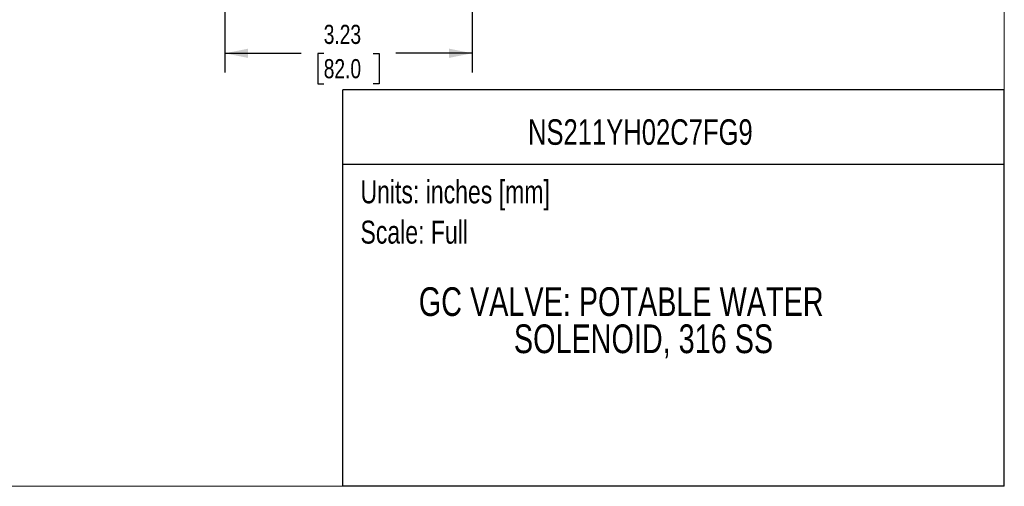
# Model space of a CAD drawing. Header units: inches. Extents: x 0 to 22, y 0 to 17.
# Tile 7 of 15: x 9.1 to 22, y 0 to 6.1. Entities that reach past the tile are written whole.
import ezdxf
from ezdxf.enums import TextEntityAlignment as Align

# ---------------------------------------------------------------- set-up
doc = ezdxf.new("R2010")
doc.units = ezdxf.units.IN
doc.header["$LTSCALE"] = 2
doc.header["$MEASUREMENT"] = 0
doc.linetypes.add('SLD-Solid', pattern=[0])
doc.layers.add('DIMENSIONS', color=140, linetype='SLD-Solid', lineweight=25)
doc.layers.add('TEXT', color=140, linetype='SLD-Solid', lineweight=25)
doc.layers.add('SLD-DEFPOINTS', color=7, linetype='Continuous')
doc.styles.add('SLDTEXTSTYLE0', font='TXT', dxfattribs={"width": 0.75})
doc.dimstyles.new('SLDDIMSTYLE2', dxfattribs={"dimtxt": 0.25, "dimasz": 0.3, "dimexe": 0, "dimexo": 0.0625, "dimgap": 0.0625, "dimtad": 0, "dimtih": 1, "dimtoh": 1, "dimrnd": 1e-09, "dimzin": 12, "dimdsep": 46, "dimtxsty": 'SLDTEXTSTYLE0', "dimsah": 1, "dimcen": 0.09, "dimadec": 0, "dimazin": 3, "dimtfac": 1, "dimtofl": 0, "dimtmove": 0, "dimatfit": 3, "dimfxl": 0, "dimfrac": 2, "dimtolj": 1, "dimtzin": 12, "dimarcsym": 0})

# ---------------------------------------------------------------- blocks, each defined once
blk = doc.blocks.new('SW_NOTE_0')
at = {"layer": 'TEXT', "color": 0, "insert": (0, 0.387), "char_height": 0.3, "attachment_point": 1, "style": 'SLDTEXTSTYLE0'}
blk.add_mtext('Scale: Full', dxfattribs=at)
blk = doc.blocks.new('SW_NOTE_0_1')
at = {"layer": 'TEXT', "color": 0, "insert": (0, 0.387), "char_height": 0.3, "attachment_point": 1, "style": 'SLDTEXTSTYLE0'}
blk.add_mtext('Units: inches [mm]', dxfattribs=at)
blk = doc.blocks.new('Block1')
at = {"layer": 'TEXT'}
for p, q in [((22, 5.178), (13.358, 5.178)), ((13.358, 0), (13.358, 5.178)), ((22, 0), (22, 5.178)), ((13.358, 4.204), (22, 4.204)), ((22, 0), (13.358, 0))]:
    blk.add_line(p, q, dxfattribs=at)
for name, p in [('SW_NOTE_0_1', (13.59, 3.607)), ('SW_NOTE_0', (13.59, 3.081))]:
    blk.add_blockref(name, p, dxfattribs=at)
at = {"layer": 'TEXT', "color": 140, "style": 'SLDTEXTSTYLE0', "width": 0.75}
for tag, height, p in [('AUTOATTR0', 0.333, (17.642, 4.784)), ('AUTOATTR1_0', 0.375, (17.691, 2.59)), ('AUTOATTR1_1', 0.375, (17.68, 2.105))]:
    blk.add_attdef(tag, text='', height=height, dxfattribs=at).set_placement(p, align=Align.TOP_CENTER)
blk = doc.blocks.new('Block2')
at = {"color": 7, "linetype": 'SLD-Solid', "lineweight": 18}
for q in [(22, 17), (0, 0)]:
    blk.add_line((22, 0), q, dxfattribs=at)
blk = doc.blocks.new('_D_4')
at = {"layer": 'DIMENSIONS'}
for p, q in [((11.82, 7.865), (11.82, 5.403)), ((15.048, 7.865), (15.048, 5.403)), ((11.82, 5.653), (12.815, 5.653)), ((13.11, 5.652), (13.034, 5.652)), ((13.034, 5.652), (13.034, 5.255)), ((13.757, 5.652), (13.833, 5.652)), ((13.833, 5.652), (13.833, 5.255)), ((15.048, 5.653), (14.052, 5.653)), ((13.034, 5.255), (13.11, 5.255)), ((13.833, 5.255), (13.757, 5.255))]:
    blk.add_line(p, q, dxfattribs=at)
for points in [[(11.82, 5.653), (12.12, 5.593), (12.12, 5.713)], [(15.048, 5.653), (14.748, 5.713), (14.748, 5.593)]]:
    blk.add_solid(points, dxfattribs=at)
at = {"layer": 'DIMENSIONS', "char_height": 0.25, "attachment_point": 1, "style": 'SLDTEXTSTYLE0'}
for s, insert in [('3.23', (13.11, 6.025)), ('82.0', (13.11, 5.577))]:
    blk.add_mtext(s, dxfattribs=dict(at, insert=insert))

msp = doc.modelspace()

# ---------------------------------------------------------------- block references
at = {"layer": 'SLD-DEFPOINTS'}
msp.add_blockref('Block2', (0, 0), dxfattribs=at)
ref = msp.add_blockref('Block1', (0, 0), dxfattribs=at)
ref.add_attrib('AUTOATTR0', 'NS211YH02C7FG9', dxfattribs={"layer": 'TEXT', "height": 0.33333, "style": 'SLDTEXTSTYLE0', "width": 0.75}).set_placement((15.778, 4.358), align=Align.BOTTOM_LEFT)
ref.add_attrib('AUTOATTR1_0', 'GC VALVE: POTABLE WATER ', dxfattribs={"layer": 'TEXT', "height": 0.375, "style": 'SLDTEXTSTYLE0', "width": 0.75}).set_placement((14.352, 2.111), align=Align.BOTTOM_LEFT)
ref.add_attrib('AUTOATTR1_1', 'SOLENOID, 316 SS', dxfattribs={"layer": 'TEXT', "height": 0.375, "style": 'SLDTEXTSTYLE0', "width": 0.75}).set_placement((15.594, 1.626), align=Align.BOTTOM_LEFT)

# ---------------------------------------------------------------- dimensions: what is measured, and where the dimension line sits
at = {"layer": 'DIMENSIONS'}
dim = msp.add_linear_dim(base=(15.048, 5.653), p1=(11.82, 7.965), p2=(15.048, 7.965), dimstyle='SLDDIMSTYLE2', dxfattribs=at)
dim.commit()
dim.dimension.update_dxf_attribs({"geometry": '_D_4', "text_midpoint": (13.434, 5.653), "dimtype": 160})

doc.saveas('drawing.dxf')
